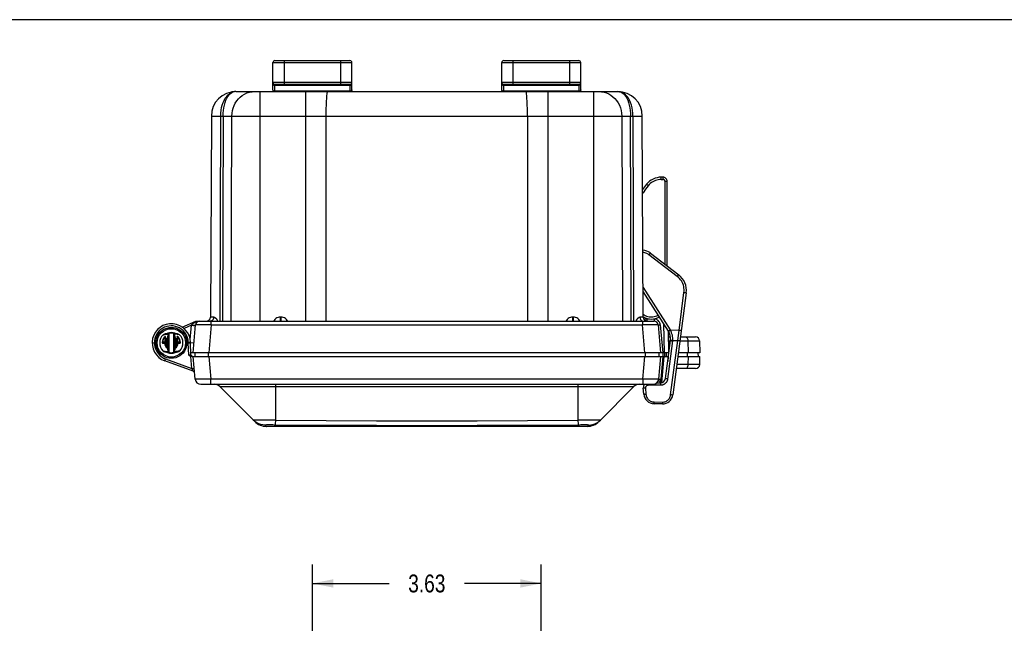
# Model space of a CAD drawing. Header units: inches. Extents: x 0 to 56.7, y 0 to 36.7.
# Tile 14 of 50: x 12.7 to 28.3, y 26.9 to 36.7. Entities that reach past the tile are written whole.
import ezdxf

# ---------------------------------------------------------------- set-up
doc = ezdxf.new("R2010")
doc.units = ezdxf.units.IN
doc.header["$LTSCALE"] = 3.116667
doc.header["$MEASUREMENT"] = 0
doc.layers.get('0').update_dxf_attribs({"linetype": 'CONTINUOUS'})
for name, color, linetype in [('_104129', 7, 'CONTINUOUS'), ('_115323', 7, 'CONTINUOUS'), ('_135375', 7, 'CONTINUOUS'), ('_145643', 7, 'CONTINUOUS'), ('_84285', 7, 'CONTINUOUS')]:
    doc.layers.add(name, color=color, linetype=linetype)
doc.styles.get("Standard").update_dxf_attribs({"font": 'txt', "width": 0.8})
doc.dimstyles.new('DIMSTYLE_2', dxfattribs={"dimtxt": 0.283333, "dimasz": 0.333333, "dimexe": 0.09, "dimexo": 0.07, "dimgap": 0.0425, "dimtad": 0, "dimtih": 1, "dimtoh": 1, "dimzin": 4, "dimdsep": 46, "dimtxsty": 'Standard', "dimblk": '_FILLED', "dimblk1": '_FILLED', "dimblk2": '_FILLED', "dimcen": 0.09, "dimadec": 0, "dimazin": 0, "dimtfac": 1, "dimtofl": 0, "dimtmove": 0, "dimatfit": 3, "dimldrblk": '_FILLED', "dimfxl": 0, "dimtolj": 1, "dimtzin": 4, "dimarcsym": 0})

# ---------------------------------------------------------------- blocks, each defined once
blk = doc.blocks.new('_FILLED')
at = {"color": 0, "linetype": 'ByBlock'}
blk.add_solid([(0, 0), (-1, 0.2), (-1, -0.2)], dxfattribs=at)
blk = doc.blocks.new('*D2')
at = {"color": 2, "linetype": 'Continuous'}
for p, q in [((17.373, 26.979), (17.373, 28.031)), ((20.998, 26.979), (20.998, 28.031)), ((17.373, 27.731), (18.59, 27.731)), ((20.998, 27.731), (19.78, 27.731))]:
    blk.add_line(p, q, dxfattribs=at)
at = {"color": 2, "linetype": 'Continuous', "xscale": 0.3333333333, "yscale": 0.3333333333, "zscale": 0.3333333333, "rotation": 180}
blk.add_blockref('_FILLED', (17.373, 27.731), dxfattribs=at)
at = {"color": 2, "linetype": 'Continuous', "xscale": 0.3333333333, "yscale": 0.3333333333, "zscale": 0.3333333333}
blk.add_blockref('_FILLED', (20.998, 27.731), dxfattribs=at)
at = {"color": 2, "linetype": 'Continuous', "insert": (19.185, 27.872), "char_height": 0.2833, "width": 0.90667, "attachment_point": 2, "line_spacing_factor": 0.9}
blk.add_mtext('3.63', dxfattribs=at)

msp = doc.modelspace()

# ---------------------------------------------------------------- linework, layer by layer
at = {"color": 7, "linetype": 'Continuous'}
msp.add_line((0, 36.667), (56.667, 36.667), dxfattribs=at)
at = {"layer": '_104129', "color": 7, "linetype": 'Continuous'}
for p, q in [((14.834, 31.544), (14.869, 31.544)), ((14.869, 31.544), (14.893, 31.544)), ((14.913, 31.544), (14.893, 31.544)), ((15.407, 31.544), (15.363, 31.544)), ((15.407, 31.544), (15.414, 31.544)), ((15.414, 31.544), (15.442, 31.545)), ((15.449, 31.347), (15.442, 31.555)), ((15.51, 31.388), (15.508, 31.328)), ((22.861, 31.388), (22.863, 31.328)), ((22.983, 31.328), (22.981, 31.388)), ((23.479, 31.388), (23.481, 31.328)), ((15.483, 31.095), (15.034, 31.259)), ((15.476, 31.328), (15.456, 31.328)), ((15.515, 30.97), (15.483, 31.328)), ((15.483, 31.328), (23.011, 31.328)), ((22.888, 31.328), (22.856, 30.97)), ((22.906, 30.914), (22.943, 31.328)), ((23.008, 31.328), (23.001, 31.247)), ((23.163, 31.328), (23.51, 31.328)), ((23.508, 31.202), (23.51, 31.328)), ((23.443, 31.138), (23.138, 31.138)), ((15.604, 30.888), (22.767, 30.888)), ((22.884, 30.935), (22.886, 30.911)), ((16.458, 30.297), (15.906, 30.85)), ((21.913, 30.297), (22.465, 30.85)), ((21.728, 30.22), (16.643, 30.22))]:
    msp.add_line(p, q, dxfattribs=at)
at = {"layer": '_104129', "color": 9, "linetype": 'Continuous'}
for p, q in [((15.407, 31.544), (15.407, 31.554)), ((15.414, 31.348), (15.407, 31.544)), ((15.727, 31.328), (15.727, 31.388)), ((22.644, 31.388), (22.644, 31.328)), ((22.928, 31.328), (22.928, 31.388)), ((22.948, 31.388), (22.948, 31.328)), ((23.307, 31.388), (23.308, 31.328)), ((15.04, 31.273), (15.046, 31.291)), ((15.046, 31.291), (15.465, 31.138)), ((15.427, 31.348), (15.414, 31.348)), ((15.465, 31.138), (15.448, 31.329)), ((15.732, 31.328), (15.764, 30.97)), ((22.607, 30.97), (22.639, 31.328)), ((22.923, 31.328), (22.891, 30.968)), ((23.508, 31.202), (23.146, 31.202)), ((23.323, 31.328), (23.322, 31.202)), ((15.764, 30.888), (15.764, 30.97)), ((22.607, 30.97), (15.764, 30.97)), ((16.791, 30.32), (16.791, 30.888)), ((21.58, 30.888), (21.58, 30.32)), ((22.607, 30.97), (22.607, 30.888)), ((22.881, 30.926), (22.884, 30.935)), ((15.906, 30.85), (22.465, 30.85)), ((16.621, 30.242), (16.643, 30.22)), ((21.728, 30.22), (21.75, 30.242))]:
    msp.add_line(p, q, dxfattribs=at)
for points in [[(15.407, 31.554), (15.403, 31.589), (15.395, 31.623), (15.383, 31.655), (15.366, 31.686), (15.346, 31.714), (15.323, 31.74), (15.296, 31.762), (15.266, 31.781), (15.235, 31.795), (15.202, 31.806), (15.168, 31.812), (15.133, 31.813), (15.098, 31.81), (15.065, 31.803), (15.032, 31.791), (15.001, 31.776), (14.972, 31.756), (14.946, 31.733), (14.924, 31.707), (14.904, 31.678), (14.889, 31.646), (14.878, 31.613), (14.872, 31.579), (14.869, 31.544)], [(14.893, 31.544), (14.896, 31.579), (14.903, 31.613), (14.915, 31.646), (14.932, 31.677), (14.953, 31.705), (14.977, 31.729), (15.005, 31.75), (15.035, 31.767), (15.068, 31.779), (15.102, 31.787), (15.137, 31.789), (15.172, 31.787), (15.206, 31.78), (15.239, 31.768), (15.269, 31.751), (15.298, 31.73), (15.322, 31.706), (15.344, 31.678), (15.361, 31.647), (15.373, 31.614), (15.38, 31.579), (15.383, 31.544)], [(14.869, 31.544), (14.871, 31.511), (14.877, 31.479), (14.887, 31.447), (14.901, 31.417), (14.918, 31.389), (14.938, 31.364), (14.961, 31.341), (14.988, 31.321), (15.016, 31.304), (15.046, 31.291)], [(15.383, 31.544), (15.38, 31.509), (15.373, 31.475), (15.361, 31.442), (15.344, 31.411), (15.323, 31.383), (15.299, 31.359), (15.271, 31.338), (15.241, 31.321), (15.208, 31.309), (15.174, 31.301), (15.139, 31.299), (15.104, 31.301), (15.07, 31.308), (15.037, 31.32), (15.007, 31.337), (14.978, 31.358), (14.954, 31.382), (14.932, 31.41), (14.915, 31.441), (14.903, 31.474), (14.896, 31.508), (14.893, 31.544)], [(15.407, 31.554), (15.414, 31.554), (15.42, 31.554), (15.426, 31.555), (15.432, 31.555), (15.436, 31.555), (15.439, 31.555), (15.441, 31.555), (15.442, 31.555)], [(15.034, 31.259), (15.034, 31.259), (15.035, 31.261), (15.036, 31.264), (15.04, 31.273)], [(15.449, 31.347), (15.448, 31.347), (15.446, 31.347), (15.443, 31.347), (15.439, 31.347), (15.427, 31.348)], [(23.322, 31.202), (23.321, 31.189), (23.319, 31.177), (23.316, 31.167), (23.312, 31.157), (23.308, 31.149), (23.302, 31.143), (23.296, 31.139), (23.289, 31.138)], [(15.465, 31.138), (15.472, 31.139), (15.478, 31.14), (15.484, 31.14), (15.489, 31.14), (15.494, 31.141), (15.497, 31.141), (15.499, 31.141), (15.5, 31.141)], [(15.48, 31.103), (15.476, 31.112), (15.474, 31.118), (15.471, 31.124), (15.468, 31.131), (15.465, 31.138)], [(15.483, 31.095), (15.483, 31.096), (15.482, 31.097), (15.481, 31.1), (15.48, 31.103)], [(15.764, 30.97), (15.731, 30.969), (15.699, 30.968), (15.668, 30.967), (15.639, 30.967), (15.612, 30.967), (15.588, 30.967), (15.566, 30.967), (15.548, 30.967), (15.534, 30.967), (15.523, 30.968), (15.517, 30.969), (15.515, 30.97)], [(22.856, 30.97), (22.854, 30.969), (22.848, 30.968), (22.837, 30.967), (22.823, 30.967), (22.805, 30.967), (22.783, 30.967), (22.759, 30.967), (22.732, 30.967), (22.703, 30.967), (22.672, 30.968), (22.64, 30.969), (22.607, 30.97)], [(22.851, 30.946), (22.852, 30.946), (22.854, 30.946), (22.857, 30.945), (22.861, 30.943), (22.866, 30.942), (22.871, 30.94), (22.878, 30.938), (22.884, 30.935)], [(22.856, 30.97), (22.857, 30.97), (22.859, 30.97), (22.862, 30.97), (22.867, 30.97), (22.872, 30.97), (22.878, 30.969), (22.885, 30.969), (22.891, 30.968)], [(22.877, 30.911), (22.879, 30.917), (22.881, 30.926)], [(22.891, 30.968), (22.891, 30.962), (22.89, 30.957), (22.889, 30.951), (22.887, 30.946), (22.886, 30.941), (22.884, 30.935)], [(16.791, 30.32), (16.751, 30.32), (16.712, 30.32), (16.674, 30.32), (16.637, 30.32), (16.602, 30.32), (16.569, 30.32), (16.54, 30.32), (16.513, 30.32), (16.49, 30.32), (16.471, 30.32), (16.456, 30.32), (16.445, 30.32), (16.438, 30.319), (16.436, 30.319)], [(16.791, 30.32), (17.589, 30.314), (18.387, 30.31), (19.185, 30.309), (19.984, 30.31), (20.782, 30.314), (21.58, 30.32)], [(21.935, 30.319), (21.933, 30.319), (21.926, 30.32), (21.915, 30.32), (21.9, 30.32), (21.881, 30.32), (21.858, 30.32), (21.831, 30.32), (21.802, 30.32), (21.769, 30.32), (21.734, 30.32), (21.697, 30.32), (21.659, 30.32), (21.62, 30.32), (21.58, 30.32)], [(17.588, 30.236), (16.766, 30.242), (16.745, 30.243), (16.724, 30.243), (16.704, 30.243), (16.686, 30.243), (16.67, 30.243), (16.655, 30.243), (16.643, 30.243), (16.633, 30.242), (16.627, 30.242), (16.623, 30.242), (16.621, 30.242)], [(21.605, 30.242), (20.783, 30.236), (19.984, 30.233), (19.185, 30.231), (18.387, 30.233), (17.588, 30.236)], [(21.75, 30.242), (21.748, 30.242), (21.744, 30.242), (21.737, 30.242), (21.728, 30.243), (21.716, 30.243), (21.701, 30.243), (21.685, 30.243), (21.667, 30.243), (21.647, 30.243), (21.626, 30.243), (21.605, 30.242)]]:
    msp.add_lwpolyline(points, dxfattribs=at)
at = {"layer": '_104129', "color": 7, "linetype": 'Continuous'}
for points in [[(15.448, 31.329), (15.442, 31.331), (15.436, 31.333), (15.43, 31.336), (15.425, 31.34), (15.419, 31.344), (15.414, 31.348)], [(15.456, 31.328), (15.455, 31.328), (15.453, 31.328), (15.452, 31.328), (15.451, 31.328), (15.449, 31.328), (15.448, 31.329)], [(16.621, 30.242), (16.587, 30.244), (16.554, 30.251), (16.522, 30.262), (16.491, 30.277), (16.462, 30.296), (16.436, 30.319)], [(16.789, 30.242), (16.789, 30.245), (16.789, 30.252), (16.79, 30.263), (16.79, 30.278), (16.791, 30.297), (16.791, 30.32)], [(21.58, 30.32), (21.58, 30.298), (21.581, 30.279), (21.581, 30.263), (21.582, 30.252), (21.582, 30.245), (21.582, 30.242)], [(21.75, 30.242), (21.784, 30.244), (21.817, 30.251), (21.849, 30.262), (21.88, 30.277), (21.909, 30.296), (21.935, 30.319)]]:
    msp.add_lwpolyline(points, dxfattribs=at)
msp.add_circle((15.138, 31.544), 0.225, dxfattribs=at)
for centre, radius, start, end in [((15.138, 31.544), 0.304, 2, 250), ((15.138, 31.544), 0.164, 67.7481, 112.2378), ((15.138, 31.544), 0.164, 247.7481, 292.2378), ((15.469, 31.348), 0.02, 182, 270), ((23.443, 31.203), 0.065, 270, 359), ((15.471, 31.062), 0.035, 20.1133, 70), ((15.604, 30.978), 0.09, 185, 270), ((15.814, 30.758), 0.13, 45, 90), ((22.557, 30.758), 0.13, 90, 135), ((22.767, 30.978), 0.09, 270, 354.9986), ((16.646, 30.485), 0.265, 225, 269.4541), ((21.725, 30.485), 0.265, 270.5459, 315)]:
    msp.add_arc(centre, radius, start, end, dxfattribs=at)
at = {"layer": '_115323', "color": 9, "linetype": 'Continuous'}
for p, q in [((22.704, 32.94), (22.711, 32.949)), ((23.153, 32.597), (22.704, 32.94)), ((23.153, 32.597), (23.16, 32.605)), ((22.611, 32.424), (23.041, 31.75)), ((23.181, 31.742), (23.259, 32.34)), ((23.27, 32.339), (23.259, 32.34)), ((23.291, 32.336), (23.27, 32.339)), ((23.294, 32.336), (23.291, 32.336)), ((23.295, 32.336), (23.294, 32.336)), ((23.021, 31.737), (23.015, 31.733)), ((23.018, 31.728), (23.023, 31.732)), ((23.032, 31.744), (23.021, 31.737)), ((23.041, 31.75), (23.032, 31.744)), ((23.035, 31.739), (23.044, 31.745)), ((23.041, 31.75), (23.044, 31.745)), ((23.181, 31.742), (23.044, 31.745)), ((23.16, 31.58), (23.181, 31.742)), ((23.192, 31.741), (23.181, 31.742)), ((23.212, 31.738), (23.192, 31.741)), ((23.216, 31.738), (23.212, 31.738)), ((23.216, 31.738), (23.216, 31.738)), ((23.079, 31.575), (23, 30.971)), ((23.048, 30.719), (23.16, 31.58)), ((23.08, 31.582), (23.16, 31.58)), ((23.16, 31.58), (23.161, 31.58)), ((22.649, 30.828), (22.656, 30.729)), ((22.886, 30.871), (22.689, 30.871)), ((22.886, 30.882), (22.886, 30.871)), ((22.783, 30.59), (22.784, 30.598)), ((22.784, 30.608), (22.916, 30.606)), ((22.784, 30.598), (22.784, 30.608)), ((22.916, 30.592), (22.916, 30.585)), ((23.048, 30.719), (23.048, 30.719))]:
    msp.add_line(p, q, dxfattribs=at)
at = {"layer": '_115323', "color": 7, "linetype": 'Continuous'}
for p, q in [((22.726, 32.968), (23.175, 32.624)), ((23.012, 31.731), (22.611, 32.359)), ((23.295, 32.336), (23.083, 30.72)), ((22.966, 30.981), (23.045, 31.584)), ((22.827, 30.911), (22.887, 30.911)), ((22.622, 30.732), (22.615, 30.831)), ((22.917, 30.576), (22.784, 30.579))]:
    msp.add_line(p, q, dxfattribs=at)
at = {"layer": '_115323', "color": 9, "linetype": 'Continuous'}
for points in [[(22.704, 32.94), (22.689, 32.951), (22.673, 32.96), (22.656, 32.967), (22.639, 32.972), (22.621, 32.976), (22.609, 32.977)], [(22.711, 32.949), (22.717, 32.957), (22.719, 32.96), (22.722, 32.963), (22.724, 32.965), (22.725, 32.967), (22.726, 32.968), (22.726, 32.968)], [(23.16, 32.605), (23.166, 32.613), (23.168, 32.616), (23.17, 32.619), (23.172, 32.621), (23.174, 32.623), (23.174, 32.624), (23.175, 32.624)], [(23.259, 32.34), (23.261, 32.365), (23.261, 32.389), (23.259, 32.413), (23.255, 32.437), (23.249, 32.46), (23.24, 32.483), (23.23, 32.505), (23.218, 32.526), (23.204, 32.545), (23.189, 32.564), (23.171, 32.581), (23.153, 32.597)], [(23.015, 31.733), (23.013, 31.732), (23.012, 31.732), (23.012, 31.731)], [(23.015, 31.726), (23.015, 31.727), (23.016, 31.727), (23.018, 31.728)], [(23.023, 31.732), (23.03, 31.736), (23.035, 31.739)], [(23.08, 31.582), (23.081, 31.603), (23.08, 31.624), (23.078, 31.645), (23.075, 31.666), (23.069, 31.687), (23.063, 31.707), (23.054, 31.726), (23.044, 31.745)], [(23.045, 31.584), (23.045, 31.583), (23.046, 31.582), (23.048, 31.581), (23.051, 31.58), (23.054, 31.579), (23.058, 31.577), (23.063, 31.576), (23.068, 31.575), (23.073, 31.574), (23.079, 31.574)], [(23.046, 31.591), (23.046, 31.59), (23.047, 31.589), (23.049, 31.588), (23.052, 31.587), (23.055, 31.586), (23.059, 31.585), (23.064, 31.584), (23.069, 31.583), (23.074, 31.583), (23.08, 31.582)], [(23.08, 31.582), (23.08, 31.581), (23.079, 31.579), (23.079, 31.578), (23.079, 31.576), (23.079, 31.575)], [(23.161, 31.58), (23.166, 31.58), (23.172, 31.579), (23.176, 31.579), (23.181, 31.579), (23.185, 31.579), (23.189, 31.579), (23.192, 31.579), (23.194, 31.58), (23.195, 31.581), (23.196, 31.582)], [(22.689, 30.871), (22.689, 30.882), (22.689, 30.887), (22.689, 30.888)], [(23, 30.971), (22.999, 30.965), (22.998, 30.959), (22.996, 30.952), (22.994, 30.946), (22.991, 30.94), (22.989, 30.934), (22.986, 30.929), (22.982, 30.923), (22.979, 30.918), (22.975, 30.913), (22.971, 30.908), (22.966, 30.903), (22.961, 30.899), (22.957, 30.895), (22.951, 30.891), (22.946, 30.888), (22.941, 30.885), (22.935, 30.882), (22.929, 30.879), (22.923, 30.877), (22.917, 30.875), (22.911, 30.874), (22.905, 30.872), (22.898, 30.871), (22.892, 30.871), (22.886, 30.871)], [(22.887, 30.911), (22.886, 30.911), (22.886, 30.91), (22.886, 30.908), (22.886, 30.905), (22.886, 30.902), (22.886, 30.897), (22.886, 30.893), (22.886, 30.882)], [(23, 30.971), (22.994, 30.972), (22.989, 30.973), (22.984, 30.974), (22.98, 30.975), (22.976, 30.976), (22.972, 30.977), (22.969, 30.978), (22.967, 30.979), (22.966, 30.98), (22.966, 30.981)], [(22.649, 30.828), (22.644, 30.828), (22.639, 30.827), (22.634, 30.827), (22.629, 30.828), (22.625, 30.828), (22.622, 30.828), (22.619, 30.829), (22.617, 30.829), (22.615, 30.83), (22.615, 30.831)], [(22.656, 30.729), (22.651, 30.729), (22.646, 30.728), (22.641, 30.728), (22.636, 30.729), (22.632, 30.729), (22.629, 30.729), (22.626, 30.73), (22.624, 30.73), (22.622, 30.731), (22.622, 30.732)], [(22.689, 30.871), (22.684, 30.87), (22.678, 30.869), (22.673, 30.867), (22.668, 30.865), (22.664, 30.862), (22.66, 30.858), (22.656, 30.854), (22.654, 30.849), (22.651, 30.844), (22.65, 30.839), (22.649, 30.833), (22.649, 30.828)], [(22.656, 30.729), (22.658, 30.715), (22.661, 30.702), (22.666, 30.688), (22.672, 30.676), (22.679, 30.664), (22.687, 30.653), (22.697, 30.643), (22.707, 30.635), (22.718, 30.627), (22.731, 30.62), (22.743, 30.615), (22.756, 30.611), (22.77, 30.609), (22.784, 30.608)], [(22.784, 30.579), (22.784, 30.579), (22.784, 30.58), (22.784, 30.582), (22.784, 30.584), (22.783, 30.587), (22.783, 30.59)], [(22.916, 30.606), (22.93, 30.606), (22.943, 30.608), (22.956, 30.611), (22.969, 30.616), (22.981, 30.622), (22.993, 30.629), (23.003, 30.637), (23.013, 30.646), (23.022, 30.657), (23.029, 30.668), (23.036, 30.68), (23.041, 30.692), (23.045, 30.705), (23.048, 30.719)], [(22.916, 30.606), (22.916, 30.601), (22.916, 30.592)], [(22.916, 30.585), (22.916, 30.582), (22.916, 30.58), (22.916, 30.578), (22.917, 30.577), (22.917, 30.576)], [(23.083, 30.72), (23.082, 30.719), (23.081, 30.718), (23.079, 30.718), (23.076, 30.718), (23.073, 30.717), (23.069, 30.717), (23.064, 30.717), (23.059, 30.718), (23.054, 30.718), (23.048, 30.719)]]:
    msp.add_lwpolyline(points, dxfattribs=at)
at = {"layer": '_115323', "color": 7, "linetype": 'Continuous'}
for centre, radius, start, end in [((22.593, 32.795), 0.219, 52.539, 85.9564), ((22.985, 32.376), 0.312, 352.5392, 52.5404), ((22.826, 31.612), 0.221, 352.5398, 32.5399), ((22.69, 30.836), 0.075, 136.6517, 184.0406), ((22.887, 30.991), 0.08, 270.0398, 352.5404), ((22.787, 30.744), 0.165, 184.0398, 269.0398), ((22.919, 30.741), 0.165, 269.0398, 352.5398)]:
    msp.add_arc(centre, radius, start, end, dxfattribs=at)
at = {"layer": '_135375', "color": 7, "linetype": 'Continuous'}
for p, q in [((16.748, 35.548), (16.748, 35.988)), ((16.778, 36.018), (17.968, 36.018)), ((17.998, 35.548), (17.998, 35.988)), ((20.373, 35.548), (20.373, 35.988)), ((20.403, 36.018), (21.593, 36.018)), ((21.623, 35.548), (21.623, 35.988)), ((16.778, 35.643), (17.968, 35.643)), ((20.403, 35.643), (21.593, 35.643))]:
    msp.add_line(p, q, dxfattribs=at)
at = {"layer": '_135375', "color": 9, "linetype": 'Continuous'}
for p, q in [((16.748, 35.988), (17.998, 35.988)), ((16.928, 35.643), (16.928, 36.018)), ((17.818, 36.018), (17.818, 35.643)), ((20.373, 35.988), (21.623, 35.988)), ((20.553, 35.643), (20.553, 36.018)), ((21.443, 36.018), (21.443, 35.643)), ((17.998, 35.673), (16.748, 35.673)), ((16.778, 35.528), (16.778, 35.643)), ((16.778, 35.628), (17.968, 35.628)), ((17.968, 35.643), (17.968, 35.528)), ((21.623, 35.673), (20.373, 35.673)), ((20.403, 35.528), (20.403, 35.643)), ((20.403, 35.628), (21.593, 35.628)), ((21.593, 35.643), (21.593, 35.528)), ((17.968, 35.532), (16.778, 35.532)), ((21.593, 35.532), (20.403, 35.532))]:
    msp.add_line(p, q, dxfattribs=at)
for points in [[(16.748, 35.649), (16.748, 35.646), (16.749, 35.643), (16.751, 35.64), (16.754, 35.637), (16.756, 35.635), (16.76, 35.632), (16.764, 35.631), (16.768, 35.629), (16.773, 35.628), (16.778, 35.628)], [(17.968, 35.628), (17.973, 35.628), (17.977, 35.629), (17.981, 35.63), (17.985, 35.632), (17.989, 35.634), (17.992, 35.637), (17.995, 35.639), (17.996, 35.643), (17.998, 35.646), (17.998, 35.649)], [(20.373, 35.649), (20.373, 35.646), (20.374, 35.643), (20.376, 35.64), (20.379, 35.637), (20.381, 35.635), (20.385, 35.632), (20.389, 35.631), (20.393, 35.629), (20.398, 35.628), (20.403, 35.628)], [(21.593, 35.628), (21.598, 35.628), (21.602, 35.629), (21.606, 35.63), (21.61, 35.632), (21.614, 35.634), (21.617, 35.637), (21.62, 35.639), (21.621, 35.643), (21.623, 35.646), (21.623, 35.649)], [(16.778, 35.532), (16.773, 35.533), (16.769, 35.533), (16.764, 35.535), (16.76, 35.536), (16.757, 35.539), (16.754, 35.541), (16.751, 35.544), (16.749, 35.547), (16.748, 35.55), (16.748, 35.554)], [(17.998, 35.554), (17.998, 35.55), (17.997, 35.547), (17.995, 35.544), (17.992, 35.541), (17.989, 35.539), (17.986, 35.536), (17.982, 35.535), (17.977, 35.533), (17.973, 35.533), (17.968, 35.532)], [(20.403, 35.532), (20.398, 35.533), (20.394, 35.533), (20.389, 35.535), (20.385, 35.536), (20.382, 35.539), (20.379, 35.541), (20.376, 35.544), (20.374, 35.547), (20.373, 35.55), (20.373, 35.554)], [(21.623, 35.554), (21.623, 35.55), (21.622, 35.547), (21.62, 35.544), (21.617, 35.541), (21.614, 35.539), (21.611, 35.536), (21.607, 35.535), (21.602, 35.533), (21.598, 35.533), (21.593, 35.532)]]:
    msp.add_lwpolyline(points, dxfattribs=at)
at = {"layer": '_135375', "color": 7, "linetype": 'Continuous'}
for centre, start, end in [((16.778, 35.988), 89.9999, 180), ((17.968, 35.988), 0, 90.0001), ((20.403, 35.988), 89.9999, 180), ((21.593, 35.988), 0, 90.0001), ((16.778, 35.673), 180, 270), ((17.968, 35.673), 269.9999, 360), ((20.403, 35.673), 180, 270), ((21.593, 35.673), 269.9999, 360), ((16.778, 35.548), 180, 221.9497), ((17.968, 35.548), 318.0503, 360), ((20.403, 35.548), 180, 221.9497), ((21.593, 35.548), 318.0503, 360)]:
    msp.add_arc(centre, 0.03, start, end, dxfattribs=at)
at = {"layer": '_145643', "color": 7, "linetype": 'Continuous'}
for p, q in [((16.162, 35.528), (22.209, 35.528)), ((15.772, 35.139), (15.758, 31.952)), ((22.613, 31.952), (22.599, 35.139)), ((15.312, 31.792), (15.527, 31.888)), ((15.483, 31.388), (15.522, 31.828)), ((15.527, 31.888), (22.785, 31.888)), ((22.849, 31.828), (22.888, 31.388)), ((15.067, 31.695), (15.092, 31.695)), ((15.089, 31.687), (15.089, 31.686)), ((15.094, 31.695), (15.118, 31.706)), ((15.094, 31.695), (15.094, 31.695)), ((15.098, 31.393), (15.098, 31.695)), ((15.178, 31.695), (15.178, 31.393)), ((15.184, 31.695), (15.182, 31.694)), ((15.184, 31.695), (15.209, 31.695)), ((15.186, 31.69), (15.187, 31.687)), ((15.187, 31.686), (15.187, 31.687)), ((23.007, 31.739), (23.013, 31.388)), ((15.001, 31.538), (15.028, 31.538)), ((15.006, 31.543), (15.033, 31.543)), ((15.043, 31.553), (15.043, 31.64)), ((15.073, 31.601), (15.073, 31.484)), ((15.203, 31.484), (15.203, 31.601)), ((15.233, 31.64), (15.233, 31.553)), ((15.243, 31.543), (15.27, 31.543)), ((15.248, 31.538), (15.275, 31.538)), ((15.496, 31.537), (15.44, 31.542)), ((23.009, 31.638), (23.045, 31.638)), ((23.203, 31.638), (23.442, 31.638)), ((23.507, 31.574), (23.51, 31.388)), ((15.092, 31.393), (15.064, 31.393)), ((15.089, 31.397), (15.089, 31.399)), ((15.094, 31.393), (15.092, 31.393)), ((15.184, 31.388), (15.149, 31.388)), ((15.182, 31.393), (15.184, 31.393)), ((15.212, 31.393), (15.184, 31.393)), ((23.019, 31.388), (15.447, 31.388)), ((23.51, 31.388), (23.17, 31.388))]:
    msp.add_line(p, q, dxfattribs=at)
at = {"layer": '_145643', "color": 9, "linetype": 'Continuous'}
for p, q in [((16.545, 31.888), (16.545, 35.528)), ((17.265, 35.528), (17.265, 31.888)), ((21.106, 31.888), (21.106, 35.528)), ((21.825, 35.528), (21.825, 31.888)), ((15.772, 35.139), (22.599, 35.139)), ((15.913, 31.888), (15.92, 35.139)), ((15.957, 35.139), (15.95, 31.888)), ((16.084, 31.888), (16.097, 35.139)), ((17.59, 31.888), (17.591, 35.139)), ((20.78, 35.139), (20.781, 31.888)), ((22.274, 35.139), (22.287, 31.888)), ((22.421, 31.888), (22.414, 35.139)), ((22.451, 35.139), (22.458, 31.888)), ((15.456, 31.824), (15.339, 31.771)), ((15.436, 31.599), (15.456, 31.824)), ((15.456, 31.824), (15.459, 31.828)), ((15.494, 31.86), (15.509, 31.87)), ((15.771, 31.828), (15.732, 31.388)), ((15.765, 31.889), (15.755, 31.888)), ((15.809, 31.952), (15.758, 31.952)), ((15.771, 31.828), (15.771, 31.888)), ((15.771, 31.828), (22.6, 31.828)), ((16.867, 31.888), (16.867, 31.952)), ((16.874, 31.952), (16.867, 31.952)), ((16.874, 31.952), (16.874, 31.888)), ((21.504, 31.952), (21.497, 31.952)), ((21.497, 31.888), (21.497, 31.952)), ((21.504, 31.952), (21.504, 31.888)), ((22.613, 31.952), (22.562, 31.952)), ((22.6, 31.888), (22.6, 31.828)), ((22.639, 31.388), (22.6, 31.828)), ((22.606, 31.889), (22.616, 31.888)), ((22.663, 31.921), (22.648, 31.918)), ((22.677, 31.922), (22.663, 31.921)), ((22.713, 31.922), (22.677, 31.922)), ((22.677, 31.888), (22.677, 31.922)), ((22.785, 31.922), (22.774, 31.922)), ((22.785, 31.922), (22.785, 31.888)), ((22.884, 31.831), (22.923, 31.388)), ((22.948, 31.388), (22.94, 31.844)), ((15.061, 31.682), (15.074, 31.684)), ((15.074, 31.684), (15.089, 31.686)), ((15.089, 31.687), (15.089, 31.399)), ((15.092, 31.393), (15.092, 31.695)), ((15.097, 31.695), (15.097, 31.393)), ((15.101, 31.697), (15.114, 31.701)), ((15.114, 31.701), (15.126, 31.705)), ((15.179, 31.393), (15.179, 31.695)), ((15.184, 31.393), (15.184, 31.695)), ((15.187, 31.399), (15.187, 31.687)), ((15.195, 31.685), (15.187, 31.686)), ((14.999, 31.553), (14.995, 31.553)), ((15.043, 31.553), (14.999, 31.553)), ((15.03, 31.637), (15.033, 31.634)), ((15.033, 31.634), (15.033, 31.543)), ((15.044, 31.608), (15.044, 31.617)), ((15.044, 31.599), (15.044, 31.608)), ((15.044, 31.59), (15.044, 31.599)), ((15.044, 31.587), (15.044, 31.59)), ((15.045, 31.583), (15.044, 31.587)), ((15.046, 31.565), (15.045, 31.576)), ((15.047, 31.559), (15.046, 31.565)), ((15.046, 31.547), (15.047, 31.55)), ((15.047, 31.553), (15.047, 31.559)), ((15.047, 31.55), (15.047, 31.553)), ((15.23, 31.565), (15.229, 31.559)), ((15.229, 31.559), (15.229, 31.553)), ((15.231, 31.576), (15.23, 31.565)), ((15.232, 31.617), (15.232, 31.608)), ((15.277, 31.553), (15.233, 31.553)), ((15.239, 31.54), (15.241, 31.539)), ((15.241, 31.539), (15.243, 31.538)), ((15.243, 31.634), (15.246, 31.637)), ((15.243, 31.543), (15.243, 31.634)), ((15.247, 31.538), (15.248, 31.538)), ((15.281, 31.553), (15.277, 31.553)), ((15.281, 31.549), (15.281, 31.553)), ((23.01, 31.574), (23.045, 31.574)), ((23.196, 31.574), (23.507, 31.574)), ((23.321, 31.574), (23.323, 31.388)), ((15.004, 31.417), (15.025, 31.413)), ((15.064, 31.406), (15.075, 31.404)), ((15.075, 31.404), (15.088, 31.402)), ((15.203, 31.404), (15.188, 31.402))]:
    msp.add_line(p, q, dxfattribs=at)
for points in [[(15.92, 35.139), (15.922, 35.185), (15.926, 35.23), (15.934, 35.273), (15.945, 35.314), (15.958, 35.352), (15.974, 35.388), (15.993, 35.422), (16.015, 35.451), (16.038, 35.476), (16.063, 35.496)], [(15.957, 35.139), (15.958, 35.185), (15.962, 35.229), (15.969, 35.272), (15.978, 35.314), (15.989, 35.353), (16.003, 35.389), (16.018, 35.422), (16.035, 35.451), (16.054, 35.476), (16.074, 35.496)], [(16.063, 35.496), (16.09, 35.511), (16.118, 35.522)], [(16.074, 35.496), (16.096, 35.511), (16.118, 35.522)], [(16.118, 35.522), (16.113, 35.522), (16.109, 35.523), (16.105, 35.523), (16.101, 35.523), (16.098, 35.522), (16.094, 35.522)], [(16.097, 35.139), (16.1, 35.183), (16.106, 35.226), (16.117, 35.266), (16.132, 35.305), (16.151, 35.343), (16.174, 35.378), (16.2, 35.41), (16.229, 35.439), (16.262, 35.465), (16.298, 35.487), (16.336, 35.505), (16.376, 35.517), (16.417, 35.525), (16.459, 35.528)], [(16.162, 35.528), (16.154, 35.528), (16.147, 35.527), (16.139, 35.526), (16.132, 35.525), (16.125, 35.524), (16.118, 35.522)], [(17.597, 35.378), (17.599, 35.41), (17.601, 35.439), (17.603, 35.465), (17.606, 35.487), (17.608, 35.505), (17.611, 35.517), (17.614, 35.525), (17.617, 35.528)], [(20.774, 35.378), (20.772, 35.41), (20.77, 35.439), (20.768, 35.465), (20.765, 35.487), (20.763, 35.505), (20.76, 35.517), (20.757, 35.525), (20.754, 35.528)], [(21.912, 35.528), (21.953, 35.525), (21.992, 35.518), (22.03, 35.506), (22.066, 35.491), (22.101, 35.47), (22.133, 35.446), (22.164, 35.418), (22.191, 35.386), (22.215, 35.351), (22.236, 35.312), (22.252, 35.271), (22.264, 35.229), (22.271, 35.184), (22.274, 35.139)], [(22.209, 35.528), (22.217, 35.528), (22.224, 35.527), (22.232, 35.526), (22.239, 35.525), (22.246, 35.524), (22.253, 35.522)], [(22.253, 35.522), (22.258, 35.522), (22.262, 35.523), (22.266, 35.523), (22.27, 35.523), (22.273, 35.522), (22.277, 35.522)], [(22.253, 35.522), (22.275, 35.511), (22.297, 35.496)], [(22.308, 35.496), (22.281, 35.511), (22.253, 35.522)], [(22.297, 35.496), (22.317, 35.476), (22.336, 35.451), (22.353, 35.422), (22.368, 35.389), (22.382, 35.353), (22.393, 35.314), (22.402, 35.272), (22.409, 35.229), (22.413, 35.185), (22.414, 35.139)], [(22.451, 35.139), (22.449, 35.184), (22.445, 35.229), (22.437, 35.272), (22.426, 35.313), (22.413, 35.352), (22.397, 35.389), (22.378, 35.421), (22.357, 35.45), (22.333, 35.475), (22.308, 35.496)], [(17.591, 35.139), (17.592, 35.183), (17.592, 35.226), (17.593, 35.266), (17.594, 35.305), (17.595, 35.343), (17.597, 35.378)], [(20.78, 35.139), (20.779, 35.183), (20.779, 35.226), (20.778, 35.266), (20.777, 35.305), (20.776, 35.343), (20.774, 35.378)], [(15.456, 31.824), (15.469, 31.823), (15.48, 31.822), (15.491, 31.821)], [(15.459, 31.828), (15.468, 31.839), (15.48, 31.849), (15.494, 31.86)], [(15.459, 31.828), (15.471, 31.827), (15.483, 31.826), (15.494, 31.826)], [(15.491, 31.821), (15.501, 31.82), (15.509, 31.82), (15.516, 31.819), (15.519, 31.819), (15.521, 31.819)], [(15.494, 31.826), (15.503, 31.826), (15.511, 31.826), (15.517, 31.827), (15.52, 31.827), (15.522, 31.828)], [(15.509, 31.87), (15.525, 31.879), (15.542, 31.888)], [(15.771, 31.828), (15.738, 31.829), (15.706, 31.83), (15.675, 31.83), (15.646, 31.83), (15.619, 31.831), (15.595, 31.831), (15.573, 31.831), (15.555, 31.83), (15.541, 31.83), (15.53, 31.83), (15.524, 31.829), (15.522, 31.828)], [(15.809, 31.952), (15.808, 31.94), (15.805, 31.928), (15.8, 31.916), (15.793, 31.907), (15.785, 31.899), (15.775, 31.893), (15.765, 31.889)], [(15.809, 31.952), (15.815, 31.952), (15.82, 31.95), (15.825, 31.948), (15.83, 31.945), (15.834, 31.942), (15.838, 31.938), (15.843, 31.934), (15.847, 31.929), (15.851, 31.924), (15.854, 31.92), (15.857, 31.915), (15.859, 31.911), (15.862, 31.907), (15.864, 31.903), (15.865, 31.901), (15.866, 31.899), (15.868, 31.895), (15.87, 31.891), (15.871, 31.888)], [(16.867, 31.952), (16.848, 31.951), (16.829, 31.946), (16.811, 31.939), (16.794, 31.929), (16.779, 31.916), (16.766, 31.901), (16.758, 31.888)], [(16.983, 31.888), (16.974, 31.901), (16.962, 31.916), (16.947, 31.929), (16.93, 31.939), (16.912, 31.946), (16.893, 31.951), (16.874, 31.952)], [(21.497, 31.952), (21.478, 31.951), (21.459, 31.946), (21.441, 31.939), (21.424, 31.929), (21.409, 31.916), (21.397, 31.901), (21.388, 31.888)], [(21.613, 31.888), (21.605, 31.901), (21.592, 31.916), (21.577, 31.929), (21.56, 31.939), (21.542, 31.946), (21.523, 31.951), (21.504, 31.952)], [(22.5, 31.888), (22.501, 31.89), (22.502, 31.892), (22.503, 31.895), (22.505, 31.898), (22.506, 31.901), (22.508, 31.904), (22.509, 31.907), (22.511, 31.91), (22.513, 31.913), (22.515, 31.917), (22.517, 31.92), (22.52, 31.924), (22.523, 31.927), (22.525, 31.931), (22.529, 31.934), (22.532, 31.938), (22.536, 31.941), (22.54, 31.944), (22.544, 31.947), (22.549, 31.949), (22.553, 31.951), (22.558, 31.952), (22.562, 31.952)], [(22.562, 31.952), (22.563, 31.94), (22.566, 31.928), (22.571, 31.916), (22.578, 31.907), (22.586, 31.899), (22.596, 31.893), (22.606, 31.889)], [(22.849, 31.828), (22.847, 31.829), (22.841, 31.83), (22.83, 31.83), (22.816, 31.83), (22.798, 31.831), (22.776, 31.831), (22.752, 31.831), (22.725, 31.83), (22.696, 31.83), (22.665, 31.83), (22.633, 31.829), (22.6, 31.828)], [(22.648, 31.918), (22.635, 31.912), (22.63, 31.909)], [(22.884, 31.831), (22.882, 31.846), (22.877, 31.86), (22.871, 31.873), (22.862, 31.885), (22.852, 31.896), (22.841, 31.905), (22.828, 31.912), (22.814, 31.918), (22.8, 31.921), (22.785, 31.922)], [(22.849, 31.828), (22.85, 31.828), (22.852, 31.828), (22.855, 31.829), (22.86, 31.829), (22.865, 31.829), (22.871, 31.83), (22.877, 31.83), (22.884, 31.831)], [(15.007, 31.672), (15.02, 31.674), (15.034, 31.677), (15.047, 31.679), (15.061, 31.682)], [(15.211, 31.683), (15.203, 31.684), (15.195, 31.685)], [(15.269, 31.672), (15.243, 31.677), (15.235, 31.678), (15.227, 31.68), (15.219, 31.681), (15.211, 31.683)], [(14.995, 31.553), (14.995, 31.551), (14.995, 31.549), (14.995, 31.548), (14.995, 31.546), (14.995, 31.544), (14.996, 31.543)], [(14.996, 31.543), (14.997, 31.541), (14.997, 31.54), (14.998, 31.539), (14.999, 31.538), (15, 31.538), (15.001, 31.538)], [(14.999, 31.553), (14.999, 31.55), (15, 31.548), (15.001, 31.546), (15.002, 31.544), (15.004, 31.543), (15.006, 31.543)], [(15.006, 31.543), (15.004, 31.543), (15.003, 31.542), (15.002, 31.541), (15.002, 31.54), (15.001, 31.539), (15.001, 31.538)], [(15.03, 31.541), (15.029, 31.54), (15.029, 31.539), (15.028, 31.538)], [(15.028, 31.538), (15.029, 31.538), (15.03, 31.538), (15.031, 31.538), (15.031, 31.538), (15.032, 31.538), (15.033, 31.538)], [(15.03, 31.637), (15.032, 31.64), (15.034, 31.641), (15.036, 31.643), (15.037, 31.644), (15.039, 31.645), (15.041, 31.646), (15.043, 31.646), (15.044, 31.646), (15.045, 31.645), (15.045, 31.643)], [(15.033, 31.543), (15.032, 31.543), (15.031, 31.542), (15.03, 31.541)], [(15.043, 31.64), (15.043, 31.641), (15.042, 31.642), (15.042, 31.643), (15.041, 31.643), (15.039, 31.642), (15.038, 31.641), (15.037, 31.64), (15.036, 31.638), (15.034, 31.636), (15.033, 31.634)], [(15.033, 31.538), (15.035, 31.539), (15.037, 31.54), (15.039, 31.541), (15.042, 31.543), (15.044, 31.545), (15.046, 31.547)], [(15.036, 31.543), (15.035, 31.543), (15.034, 31.542), (15.034, 31.541), (15.033, 31.54), (15.033, 31.539), (15.033, 31.538)], [(15.043, 31.64), (15.043, 31.641), (15.043, 31.641), (15.043, 31.642), (15.044, 31.642), (15.044, 31.643), (15.045, 31.643)], [(15.044, 31.59), (15.044, 31.59), (15.043, 31.589), (15.043, 31.589), (15.043, 31.589), (15.043, 31.588), (15.043, 31.588)], [(15.043, 31.553), (15.043, 31.553), (15.043, 31.553), (15.044, 31.553), (15.045, 31.553), (15.046, 31.553), (15.047, 31.553)], [(15.044, 31.617), (15.045, 31.626), (15.045, 31.634), (15.045, 31.643)], [(15.045, 31.576), (15.045, 31.58), (15.045, 31.583)], [(15.229, 31.553), (15.23, 31.55), (15.231, 31.547), (15.232, 31.545), (15.234, 31.543), (15.236, 31.541), (15.239, 31.54)], [(15.233, 31.553), (15.233, 31.553), (15.232, 31.553), (15.232, 31.553), (15.231, 31.553), (15.23, 31.553), (15.229, 31.553)], [(15.246, 31.637), (15.244, 31.64), (15.241, 31.643), (15.238, 31.644), (15.236, 31.645), (15.234, 31.646), (15.232, 31.646), (15.231, 31.645), (15.231, 31.643)], [(15.233, 31.64), (15.233, 31.641), (15.233, 31.641), (15.232, 31.642), (15.232, 31.642), (15.232, 31.643), (15.231, 31.643)], [(15.231, 31.643), (15.231, 31.634), (15.231, 31.626), (15.232, 31.617)], [(15.232, 31.59), (15.232, 31.587), (15.231, 31.583)], [(15.231, 31.583), (15.231, 31.58), (15.231, 31.576)], [(15.232, 31.608), (15.232, 31.599), (15.232, 31.59)], [(15.233, 31.588), (15.233, 31.588), (15.233, 31.589), (15.233, 31.589), (15.233, 31.589), (15.232, 31.59), (15.232, 31.59)], [(15.243, 31.634), (15.242, 31.636), (15.24, 31.638), (15.239, 31.64), (15.238, 31.641), (15.236, 31.642), (15.235, 31.643), (15.234, 31.643), (15.234, 31.642), (15.233, 31.641), (15.233, 31.64)], [(15.243, 31.538), (15.243, 31.539), (15.243, 31.54), (15.242, 31.541), (15.242, 31.542), (15.241, 31.543), (15.24, 31.543)], [(15.243, 31.543), (15.244, 31.543), (15.245, 31.542), (15.246, 31.541)], [(15.243, 31.538), (15.244, 31.538), (15.245, 31.538), (15.245, 31.538), (15.246, 31.538), (15.247, 31.538)], [(15.246, 31.541), (15.247, 31.54), (15.247, 31.539), (15.248, 31.538)], [(15.27, 31.543), (15.272, 31.543), (15.274, 31.544), (15.275, 31.546), (15.276, 31.548), (15.277, 31.55), (15.277, 31.553)], [(15.27, 31.543), (15.272, 31.543), (15.273, 31.542), (15.274, 31.541), (15.274, 31.54), (15.275, 31.539), (15.275, 31.538)], [(15.275, 31.538), (15.277, 31.538), (15.278, 31.54), (15.28, 31.542), (15.281, 31.546), (15.281, 31.549)], [(23.289, 31.638), (23.295, 31.637), (23.301, 31.633), (23.306, 31.627), (23.311, 31.62), (23.315, 31.61), (23.319, 31.599), (23.321, 31.587), (23.321, 31.574)], [(15.025, 31.413), (15.035, 31.411), (15.045, 31.409), (15.054, 31.408), (15.064, 31.406)], [(15.272, 31.417), (15.259, 31.415), (15.245, 31.412), (15.231, 31.409), (15.217, 31.407), (15.203, 31.404)]]:
    msp.add_lwpolyline(points, dxfattribs=at)
at = {"layer": '_145643', "color": 7, "linetype": 'Continuous'}
for points in [[(15.007, 31.672), (15.015, 31.678), (15.023, 31.684), (15.033, 31.689), (15.043, 31.692), (15.055, 31.694), (15.067, 31.695)], [(15.089, 31.686), (15.086, 31.676), (15.083, 31.666), (15.081, 31.656), (15.079, 31.646), (15.077, 31.637), (15.075, 31.627)], [(15.089, 31.687), (15.09, 31.69), (15.09, 31.692), (15.091, 31.693), (15.091, 31.694), (15.092, 31.695), (15.092, 31.695)], [(15.184, 31.695), (15.184, 31.695), (15.185, 31.694), (15.185, 31.693), (15.186, 31.692), (15.186, 31.69)], [(15.201, 31.627), (15.199, 31.637), (15.197, 31.647), (15.195, 31.657), (15.192, 31.667), (15.19, 31.676), (15.187, 31.686)], [(15.209, 31.695), (15.221, 31.694), (15.232, 31.692), (15.243, 31.689), (15.252, 31.684), (15.261, 31.678), (15.269, 31.672)], [(15.075, 31.627), (15.075, 31.626), (15.074, 31.624), (15.074, 31.622), (15.074, 31.62), (15.074, 31.617), (15.074, 31.615), (15.073, 31.612), (15.073, 31.608), (15.073, 31.605), (15.073, 31.601)], [(15.203, 31.601), (15.203, 31.605), (15.203, 31.608), (15.202, 31.612), (15.202, 31.615), (15.202, 31.617), (15.202, 31.62), (15.202, 31.622), (15.202, 31.624), (15.201, 31.626), (15.201, 31.627)], [(15.064, 31.393), (15.052, 31.394), (15.04, 31.396), (15.03, 31.4), (15.02, 31.404), (15.011, 31.41), (15.004, 31.417)], [(15.073, 31.484), (15.073, 31.481), (15.073, 31.477), (15.073, 31.474), (15.074, 31.471), (15.074, 31.468), (15.074, 31.466), (15.074, 31.463), (15.074, 31.461), (15.075, 31.46), (15.075, 31.458)], [(15.075, 31.458), (15.077, 31.449), (15.079, 31.44), (15.081, 31.43), (15.083, 31.421), (15.085, 31.412), (15.088, 31.402)], [(15.088, 31.402), (15.088, 31.401), (15.088, 31.401), (15.088, 31.4), (15.089, 31.4), (15.089, 31.399), (15.089, 31.399)], [(15.092, 31.393), (15.092, 31.393), (15.091, 31.394), (15.091, 31.394), (15.09, 31.395), (15.089, 31.397)], [(15.187, 31.399), (15.187, 31.397), (15.186, 31.395), (15.185, 31.394), (15.185, 31.394), (15.184, 31.393), (15.184, 31.393)], [(15.187, 31.399), (15.187, 31.399), (15.187, 31.4), (15.188, 31.4), (15.188, 31.401), (15.188, 31.401), (15.188, 31.402)], [(15.188, 31.402), (15.191, 31.412), (15.193, 31.421), (15.195, 31.431), (15.197, 31.44), (15.199, 31.449), (15.201, 31.458)], [(15.201, 31.458), (15.201, 31.46), (15.202, 31.461), (15.202, 31.463), (15.202, 31.466), (15.202, 31.468), (15.202, 31.471), (15.202, 31.474), (15.203, 31.477), (15.203, 31.481), (15.203, 31.484)], [(15.272, 31.417), (15.265, 31.41), (15.256, 31.404), (15.246, 31.4), (15.236, 31.396), (15.225, 31.394), (15.212, 31.393)]]:
    msp.add_lwpolyline(points, dxfattribs=at)
for centre, radius, start, end in [((16.162, 35.138), 0.39, 90.0002, 179.7501), ((22.209, 35.138), 0.39, 0.2498, 89.9998), ((15.586, 31.823), 0.065, 90, 175.0019), ((15.693, 31.953), 0.065, 269.9998, 359.75), ((22.678, 31.953), 0.065, 180.25, 270), ((22.785, 31.823), 0.065, 5.0026, 89.997), ((15.138, 31.543), 0.184, 135.4359, 222.9697), ((15.138, 31.544), 0.156, 76.6532, 106.281), ((15.138, 31.544), 0.156, 73.7515, 75.1672), ((15.138, 31.543), 0.184, 317.0303, 44.5641), ((15.033, 31.553), 0.01, 270, 0), ((15.243, 31.553), 0.01, 180, 270), ((23.442, 31.573), 0.065, 1, 90), ((15.138, 31.544), 0.156, 253.7515, 255.1672), ((15.138, 31.544), 0.156, 256.6532, 286.281)]:
    msp.add_arc(centre, radius, start, end, dxfattribs=at)
at = {"layer": '_145643', "color": 9, "linetype": 'Continuous'}
for radius, start, end in [(0.144, 138.9696, 175.8801), (0.139, 138.9696, 175.8801), (0.105, 182.475, 233.163), (0.105, 126.837, 153.3195), (0.087, 138.0096, 221.9904), (0.105, 26.6805, 53.163), (0.105, 306.837, 357.525), (0.087, 318.0096, 41.9904), (0.139, 4.1199, 41.0304), (0.144, 4.1199, 41.0304)]:
    msp.add_arc((15.138, 31.543), radius, start, end, dxfattribs=at)
at = {"layer": '_84285', "color": 7, "linetype": 'Continuous'}
for p, q in [((22.927, 34.17), (22.9, 34.17)), ((22.992, 32.764), (22.992, 34.105))]:
    msp.add_line(p, q, dxfattribs=at)
at = {"layer": '_84285', "color": 9, "linetype": 'Continuous'}
for p, q in [((22.684, 34.042), (22.677, 34.047)), ((22.692, 34.035), (22.684, 34.042)), ((22.899, 34.144), (22.899, 34.152)), ((22.899, 34.135), (22.899, 34.144)), ((22.899, 34.135), (22.927, 34.135)), ((22.927, 34.144), (22.927, 34.152)), ((22.927, 34.135), (22.927, 34.144)), ((22.957, 34.105), (22.992, 34.105)), ((22.957, 34.105), (22.957, 32.791))]:
    msp.add_line(p, q, dxfattribs=at)
for points in [[(22.899, 34.152), (22.9, 34.159), (22.9, 34.162), (22.9, 34.165), (22.9, 34.167), (22.9, 34.168), (22.9, 34.169), (22.9, 34.17)], [(22.927, 34.152), (22.927, 34.159), (22.927, 34.162), (22.927, 34.165), (22.927, 34.167), (22.927, 34.168), (22.927, 34.169), (22.927, 34.17)], [(22.692, 34.035), (22.651, 33.98), (22.613, 33.924), (22.604, 33.909)], [(22.677, 34.047), (22.671, 34.052), (22.669, 34.054), (22.667, 34.056), (22.666, 34.056), (22.666, 34.057)], [(22.899, 34.135), (22.876, 34.133), (22.852, 34.13), (22.829, 34.125), (22.806, 34.118), (22.785, 34.108), (22.764, 34.097), (22.744, 34.084), (22.725, 34.069), (22.708, 34.053), (22.692, 34.035)], [(22.957, 34.105), (22.956, 34.109), (22.955, 34.114), (22.954, 34.118), (22.951, 34.122), (22.948, 34.126), (22.945, 34.129), (22.941, 34.131), (22.936, 34.133), (22.932, 34.134), (22.927, 34.135)], [(22.613, 31.999), (22.628, 31.988), (22.646, 31.978), (22.665, 31.969), (22.685, 31.963), (22.705, 31.958), (22.726, 31.956), (22.747, 31.955), (22.767, 31.957), (22.788, 31.96), (22.808, 31.965), (22.827, 31.973), (22.846, 31.982), (22.85, 31.984)]]:
    msp.add_lwpolyline(points, dxfattribs=at)
at = {"layer": '_84285', "color": 7, "linetype": 'Continuous'}
for centre, radius, start, end in [((22.9, 33.87), 0.3, 89.9999, 141.4008), ((22.927, 34.105), 0.065, 360, 90.0014), ((23.642, 33.277), 1.25, 141.4006, 146.1949), ((22.743, 32.17), 0.249, 238.5664, 300.4644)]:
    msp.add_arc(centre, radius, start, end, dxfattribs=at)

# ---------------------------------------------------------------- dimensions: what is measured, and where the dimension line sits
at = {"color": 2, "linetype": 'Continuous'}
dim = msp.add_linear_dim(base=(17.372994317, 27.730811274), p1=(20.997994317, 26.908536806), p2=(17.372994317, 26.908536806), angle=180, dimstyle='DIMSTYLE_2', dxfattribs=at)
dim.commit()
dim.dimension.update_dxf_attribs({"geometry": '*D2', "text_midpoint": (19.185494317, 27.730811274), "dimtype": 160})

doc.saveas('drawing.dxf')
